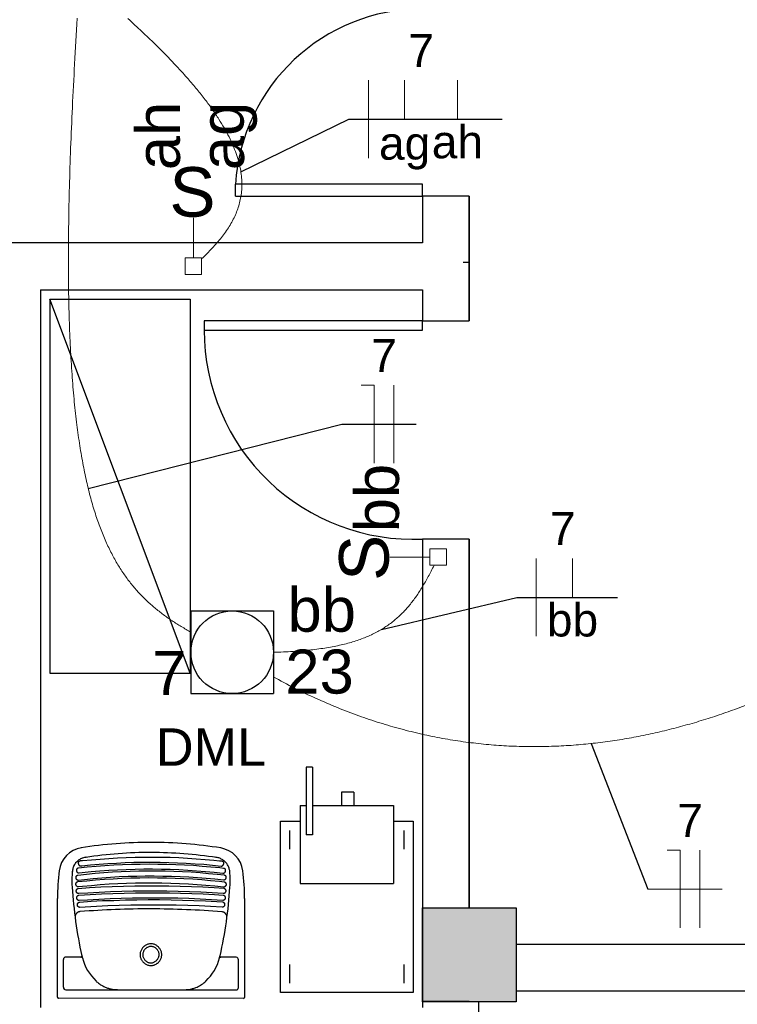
# Model space of a CAD drawing. Header units: millimetres. Extents: x 7 to 269, y 1 to 169.
# Tile 12 of 113: x 61.66 to 63.96, y 27.53 to 30.69. Entities that reach past the tile are written whole.
import ezdxf

# ---------------------------------------------------------------- set-up
doc = ezdxf.new("R2010")
doc.units = ezdxf.units.MM
doc.header["$MEASUREMENT"] = 0
for name, color, linetype, lineweight in [('Eletroduto - Marco Polo', 6, 'Continuous', 9), ('Fiação - Marco Polo', 3, 'Continuous', 9), ('Interruptor - Marco Polo', 150, 'Continuous', 9), ('Layout - Marco Polo', 252, 'Continuous', 25), ('Linha de Chamada - Marco Polo', 1, 'Continuous', 25), ('Luminárias - Marco Polo', 5, 'Continuous', 25), ('Textos - Marco Polo', 143, 'Continuous', 25)]:
    doc.layers.add(name, color=color, linetype=linetype, lineweight=lineweight)
doc.layers.add('Parede - Marco Polo', color=7, linetype='Continuous')
doc.styles.add('Arial', font='arial.ttf')

msp = doc.modelspace()

# ---------------------------------------------------------------- hatches: boundary and pattern name
at = {"layer": 'Parede - Marco Polo', "linetype": 'Continuous'}
msp.add_hatch(color=256, dxfattribs=at).paths.add_polyline_path([(63.2533, 27.8438), (62.9534, 27.8438), (62.9534, 27.5428), (63.1334, 27.5428), (63.1334, 27.5418), (63.2533, 27.5418), (63.2533, 27.8438)])

# ---------------------------------------------------------------- linework, layer by layer
at = {"layer": 'Eletroduto - Marco Polo', "linetype": 'Continuous'}
for points in [[(61.8462, 30.6974), (61.8375, 30.5506), (61.8304, 30.4117), (61.8249, 30.2805), (61.8209, 30.1566), (61.8185, 30.0399), (61.8177, 29.9301), (61.8183, 29.8269), (61.8205, 29.7302), (61.8241, 29.6396), (61.8292, 29.5549), (61.8357, 29.4759), (61.8437, 29.4023), (61.853, 29.334), (61.8638, 29.2705), (61.8759, 29.2118), (61.8894, 29.1575), (61.9042, 29.1074), (61.9203, 29.0613), (61.9378, 29.019), (61.9565, 28.98), (61.9765, 28.9444), (61.9977, 28.9117), (62.0202, 28.8817), (62.0439, 28.8543), (62.0687, 28.8291), (62.0948, 28.8059), (62.122, 28.7845), (62.1503, 28.7646), (62.1798, 28.746), (62.2104, 28.7284)], [(62.0085, 30.6963), (62.0537, 30.6546), (62.0955, 30.6145), (62.1339, 30.5759), (62.1692, 30.5389), (62.2013, 30.5032), (62.2303, 30.469), (62.2564, 30.4361), (62.2796, 30.4044), (62.3, 30.374), (62.3178, 30.3448), (62.3329, 30.3167), (62.3455, 30.2897), (62.3557, 30.2636), (62.3636, 30.2386), (62.3692, 30.2145), (62.3726, 30.1912), (62.374, 30.1687), (62.3735, 30.147), (62.371, 30.126), (62.3667, 30.1056), (62.3608, 30.0859), (62.3532, 30.0667), (62.3441, 30.048), (62.3335, 30.0297), (62.3216, 30.0118), (62.3085, 29.9943), (62.2941, 29.977), (62.2787, 29.96), (62.2624, 29.9431), (62.2451, 29.9264)], [(62.4754, 28.6635), (62.5074, 28.6646), (62.538, 28.6663), (62.567, 28.6684), (62.5947, 28.6711), (62.621, 28.6743), (62.646, 28.6781), (62.6698, 28.6823), (62.6924, 28.6872), (62.7139, 28.6925), (62.7342, 28.6985), (62.7536, 28.705), (62.7719, 28.712), (62.7893, 28.7197), (62.8058, 28.7279), (62.8215, 28.7367), (62.8363, 28.7461), (62.8505, 28.756), (62.8639, 28.7666), (62.8768, 28.7778), (62.889, 28.7896), (62.9007, 28.802), (62.912, 28.8151), (62.9227, 28.8287), (62.9332, 28.843), (62.9432, 28.858), (62.953, 28.8735), (62.9626, 28.8898), (62.972, 28.9067), (62.9813, 28.9242), (62.9905, 28.9424)], [(62.4739, 28.585), (62.5431, 28.5485), (62.612, 28.5155), (62.6806, 28.4861), (62.7488, 28.46), (62.8166, 28.4372), (62.8841, 28.4176), (62.9511, 28.401), (63.0176, 28.3875), (63.0838, 28.3768), (63.1494, 28.369), (63.2145, 28.3638), (63.2791, 28.3613), (63.3431, 28.3613), (63.4066, 28.3636), (63.4694, 28.3683), (63.5317, 28.3753), (63.5933, 28.3843), (63.6542, 28.3954), (63.7144, 28.4084), (63.774, 28.4233), (63.8328, 28.4399), (63.8908, 28.4581), (63.9481, 28.4779), (64.0046, 28.4992), (64.0602, 28.5218), (64.115, 28.5456), (64.1689, 28.5707), (64.222, 28.5968), (64.2741, 28.6238), (64.3253, 28.6518)]]:
    msp.add_spline(points, degree=3, dxfattribs=at)
at = {"layer": 'Fiação - Marco Polo'}
for p, q in [((62.7799, 30.2489), (62.7799, 30.4989)), ((62.8959, 30.3739), (62.8959, 30.4989)), ((63.0653, 30.3739), (63.0653, 30.4989)), ((62.757, 29.5201), (62.7986, 29.5201)), ((62.7986, 29.2701), (62.7986, 29.5201)), ((62.8611, 29.2701), (62.8611, 29.5201)), ((63.3184, 28.7148), (63.3184, 28.9648)), ((63.4344, 28.8398), (63.4344, 28.9648)), ((63.7383, 28.0291), (63.78, 28.0291)), ((63.78, 27.7791), (63.78, 28.0291)), ((63.8425, 27.7791), (63.8425, 28.0291)), ((63.6758, 27.9041), (63.9145, 27.9041))]:
    msp.add_line(p, q, dxfattribs=at)
at = {"layer": 'Interruptor - Marco Polo'}
for p, q in [((62.2186, 30.0573), (62.2186, 29.9288)), ((62.192, 29.9288), (62.245, 29.9288)), ((62.192, 29.8758), (62.192, 29.9288)), ((62.245, 29.9288), (62.245, 29.8758)), ((62.245, 29.8758), (62.192, 29.8758)), ((62.8484, 28.9692), (62.9768, 28.9692)), ((62.9768, 28.9427), (62.9768, 28.9957)), ((62.9768, 28.9957), (63.0299, 28.9957)), ((63.0299, 28.9957), (63.0299, 28.9427)), ((63.0299, 28.9427), (62.9768, 28.9427))]:
    msp.add_line(p, q, dxfattribs=at)
at = {"layer": 'Layout - Marco Polo'}
for p, q in [((62.9534, 30.1648), (62.3533, 30.1648)), ((62.3533, 30.1263), (62.3533, 30.1648)), ((62.9534, 30.1263), (62.9534, 30.1648)), ((62.3533, 30.1263), (62.9534, 30.1263)), ((61.7584, 29.7968), (61.7584, 28.5968)), ((62.2084, 28.5968), (61.7584, 29.7968)), ((61.7584, 29.7968), (62.2084, 29.7968)), ((62.2084, 29.7968), (62.2084, 28.5968)), ((61.7584, 28.5968), (62.2084, 28.5968)), ((62.5799, 28.2953), (62.5799, 28.0778)), ((62.6003, 28.2953), (62.5799, 28.2953)), ((62.6003, 28.2953), (62.6003, 28.0778)), ((62.6934, 28.2148), (62.6934, 28.1718)), ((62.7334, 28.2148), (62.6934, 28.2148)), ((62.7334, 28.2148), (62.7334, 28.1718)), ((62.5609, 28.1718), (62.5609, 27.9218)), ((62.5609, 28.1718), (62.5799, 28.1718)), ((62.6003, 28.1718), (62.8608, 28.1718)), ((62.8608, 28.1718), (62.8608, 27.9218)), ((62.4984, 27.5718), (62.4984, 28.1218)), ((62.4984, 28.1218), (62.5609, 28.1218)), ((62.8608, 28.1218), (62.9233, 28.1218)), ((62.9233, 28.1218), (62.9233, 27.5718)), ((62.5284, 28.0318), (62.5284, 28.0918)), ((62.8933, 28.0918), (62.8933, 28.0318)), ((62.6003, 28.0778), (62.5799, 28.0778)), ((61.8728, 28.0058), (61.8743, 28.0063)), ((61.8439, 27.9143), (61.8434, 27.9148)), ((61.8803, 27.8913), (61.8508, 27.8893)), ((61.9163, 27.8928), (61.8803, 27.8913)), ((61.9524, 27.8948), (61.9163, 27.8928)), ((61.9888, 27.8958), (61.9524, 27.8948)), ((62.0249, 27.8968), (61.9888, 27.8958)), ((62.0613, 27.8973), (62.0249, 27.8968)), ((62.0973, 27.8973), (62.0613, 27.8973)), ((62.1334, 27.8968), (62.0973, 27.8973)), ((62.1698, 27.8963), (62.1334, 27.8968)), ((62.2058, 27.8953), (62.1698, 27.8963)), ((62.2424, 27.8938), (62.2058, 27.8953)), ((62.2784, 27.8918), (62.2424, 27.8938)), ((62.3143, 27.8898), (62.2784, 27.8918)), ((62.3218, 27.9143), (62.3214, 27.9138)), ((62.5609, 27.9218), (62.8608, 27.9218)), ((61.7824, 27.5568), (61.7829, 27.8738)), ((62.3824, 27.8733), (62.3824, 27.5563)), ((61.8013, 27.6778), (61.8013, 27.5888)), ((61.8578, 27.6858), (61.8093, 27.6858)), ((62.3554, 27.6853), (62.3068, 27.6853)), ((62.3628, 27.5883), (62.3633, 27.6773)), ((62.5284, 27.6018), (62.5284, 27.6618)), ((62.8933, 27.6618), (62.8933, 27.6018)), ((61.8093, 27.5808), (61.9524, 27.5808)), ((61.9749, 27.5813), (62.1893, 27.5808)), ((61.9749, 27.5808), (62.1893, 27.5803)), ((62.2118, 27.5803), (62.3554, 27.5803)), ((62.3794, 27.5533), (61.7854, 27.5538)), ((62.9233, 27.5718), (62.4984, 27.5718))]:
    msp.add_line(p, q, dxfattribs=at)
msp.add_lwpolyline([(62.9534, 29.7268), (62.2533, 29.7268), (62.2533, 29.6968), (62.9534, 29.6968), (62.9534, 29.7268)], close=True, dxfattribs=at)
for points in [[(61.8623, 28.0033), (61.8598, 28.0023), (61.8568, 28.0008), (61.8538, 27.9988), (61.8508, 27.9973), (61.8484, 27.9948), (61.8458, 27.9928), (61.8434, 27.9903), (61.8409, 27.9878), (61.8394, 27.9853), (61.8374, 27.9823), (61.8353, 27.9793), (61.8344, 27.9763), (61.8329, 27.9733), (61.8319, 27.9708), (61.8314, 27.9673), (61.8308, 27.9643), (61.8304, 27.9608)], [(61.8508, 27.9848), (61.8503, 27.9853), (61.8503, 27.9858), (61.8503, 27.9868), (61.8499, 27.9873), (61.8499, 27.9883), (61.8499, 27.9888), (61.8499, 27.9893), (61.8499, 27.9898), (61.8503, 27.9903), (61.8503, 27.9908), (61.8503, 27.9913), (61.8508, 27.9918), (61.8508, 27.9918), (61.8513, 27.9923), (61.8513, 27.9928), (61.8518, 27.9928), (61.8524, 27.9933), (61.8524, 27.9933), (61.8528, 27.9938), (61.8533, 27.9938), (61.8538, 27.9943), (61.8538, 27.9943), (61.8543, 27.9943), (61.8548, 27.9948), (61.8554, 27.9948)], [(61.8554, 27.9948), (61.8558, 27.9948), (61.8568, 27.9953), (61.8578, 27.9953), (61.8588, 27.9953), (61.8603, 27.9953), (61.8608, 27.9953), (61.8623, 27.9953), (61.8633, 27.9953)], [(62.3073, 27.9768), (62.2794, 27.9798), (62.2518, 27.9823), (62.2238, 27.9843), (62.1959, 27.9863), (62.1679, 27.9873), (62.1399, 27.9883), (62.1118, 27.9893), (62.0838, 27.9893), (62.0558, 27.9893), (62.0279, 27.9888), (61.9999, 27.9878), (61.9719, 27.9863), (61.9444, 27.9848), (61.9163, 27.9828), (61.8884, 27.9803), (61.8608, 27.9773), (61.8584, 27.9773)], [(61.8728, 28.0058), (61.8693, 28.0053), (61.8663, 28.0043), (61.8628, 28.0033), (61.8623, 28.0033)], [(61.8633, 27.9953), (61.8914, 27.9978), (61.9193, 28.0003), (61.9474, 28.0023), (61.9753, 28.0038), (62.0033, 28.0053), (62.0314, 28.0058), (62.0593, 28.0063), (62.0879, 28.0068), (62.1158, 28.0063), (62.1439, 28.0058), (62.1718, 28.0048), (62.1998, 28.0033), (62.2278, 28.0013), (62.2563, 27.9993), (62.2839, 27.9968), (62.3023, 27.9948)], [(62.2929, 28.0053), (62.2908, 28.0058), (62.2913, 28.0058)], [(62.3023, 27.9948), (62.3033, 27.9948), (62.3043, 27.9948), (62.3053, 27.9948), (62.3063, 27.9948), (62.3073, 27.9948), (62.3083, 27.9948), (62.3093, 27.9943), (62.3103, 27.9943)], [(62.3349, 27.9603), (62.3349, 27.9633), (62.3344, 27.9658), (62.3338, 27.9683), (62.3329, 27.9713), (62.3319, 27.9738), (62.3308, 27.9763), (62.3299, 27.9788), (62.3284, 27.9813), (62.3269, 27.9838), (62.3254, 27.9863), (62.3233, 27.9883), (62.3214, 27.9903), (62.3194, 27.9923), (62.3173, 27.9943), (62.3154, 27.9958), (62.3128, 27.9978), (62.3103, 27.9993), (62.3079, 28.0003), (62.3053, 28.0018), (62.3033, 28.0028)], [(62.3103, 27.9943), (62.3109, 27.9943), (62.3109, 27.9938), (62.3113, 27.9938), (62.3118, 27.9938), (62.3124, 27.9933), (62.3124, 27.9933), (62.3128, 27.9928), (62.3133, 27.9928), (62.3133, 27.9923), (62.3139, 27.9923), (62.3139, 27.9918), (62.3143, 27.9918), (62.3143, 27.9913), (62.3148, 27.9908), (62.3148, 27.9903), (62.3154, 27.9898), (62.3154, 27.9893), (62.3154, 27.9888), (62.3154, 27.9883), (62.3154, 27.9878), (62.3154, 27.9868), (62.3154, 27.9863), (62.3154, 27.9858), (62.3148, 27.9853), (62.3148, 27.9848), (62.3148, 27.9843)], [(61.8518, 27.9548), (61.8513, 27.9548), (61.8513, 27.9548), (61.8508, 27.9548), (61.8503, 27.9548), (61.8503, 27.9548), (61.8499, 27.9553), (61.8494, 27.9553), (61.8488, 27.9553), (61.8484, 27.9558), (61.8479, 27.9558), (61.8479, 27.9563), (61.8473, 27.9563), (61.8469, 27.9568), (61.8464, 27.9573), (61.8458, 27.9583), (61.8458, 27.9588), (61.8454, 27.9593), (61.8449, 27.9603), (61.8449, 27.9613), (61.8443, 27.9623), (61.8443, 27.9633), (61.8443, 27.9643), (61.8443, 27.9653), (61.8443, 27.9658), (61.8449, 27.9668), (61.8449, 27.9678), (61.8454, 27.9683), (61.8454, 27.9688), (61.8458, 27.9693), (61.8458, 27.9698), (61.8464, 27.9703), (61.8464, 27.9703), (61.8469, 27.9708), (61.8473, 27.9713), (61.8479, 27.9713), (61.8484, 27.9713), (61.8484, 27.9718), (61.8488, 27.9718), (61.8494, 27.9718), (61.8499, 27.9718), (61.8499, 27.9723)], [(61.8479, 27.9488), (61.8758, 27.9518), (61.9034, 27.9548), (61.9313, 27.9568), (61.9594, 27.9588), (61.9873, 27.9603), (62.0153, 27.9613), (62.0433, 27.9623), (62.0714, 27.9628), (62.0999, 27.9623), (62.1279, 27.9623), (62.1559, 27.9613), (62.1838, 27.9603), (62.2118, 27.9588), (62.2398, 27.9568), (62.2674, 27.9543), (62.2953, 27.9518), (62.3173, 27.9493)], [(61.8499, 27.9723), (61.8783, 27.9748), (61.9064, 27.9773), (61.9348, 27.9798), (61.9629, 27.9813), (61.9913, 27.9828), (62.0198, 27.9838), (62.0483, 27.9843), (62.0763, 27.9848), (62.1048, 27.9843), (62.1334, 27.9838), (62.1619, 27.9828), (62.1898, 27.9818), (62.2184, 27.9803), (62.2463, 27.9778), (62.2749, 27.9758), (62.3033, 27.9728), (62.3154, 27.9713)], [(61.8584, 27.9773), (61.8578, 27.9773), (61.8573, 27.9773), (61.8568, 27.9773), (61.8568, 27.9773), (61.8563, 27.9773), (61.8558, 27.9773), (61.8554, 27.9778), (61.8548, 27.9778), (61.8543, 27.9783), (61.8543, 27.9783), (61.8538, 27.9788), (61.8533, 27.9788), (61.8533, 27.9793), (61.8528, 27.9798), (61.8524, 27.9803), (61.8518, 27.9813), (61.8513, 27.9818), (61.8513, 27.9828), (61.8508, 27.9838), (61.8508, 27.9848)], [(62.3133, 27.9543), (62.2854, 27.9573), (62.2569, 27.9598), (62.2288, 27.9618), (62.2009, 27.9638), (62.1723, 27.9653), (62.1444, 27.9663), (62.1163, 27.9668), (62.0879, 27.9673), (62.0593, 27.9673), (62.0314, 27.9668), (62.0029, 27.9658), (61.9749, 27.9648), (61.9468, 27.9633), (61.9183, 27.9613), (61.8903, 27.9588), (61.8623, 27.9558), (61.8518, 27.9548)], [(62.3148, 27.9843), (62.3143, 27.9833), (62.3143, 27.9823), (62.3139, 27.9813), (62.3133, 27.9803), (62.3133, 27.9798), (62.3128, 27.9793), (62.3124, 27.9788), (62.3118, 27.9783), (62.3113, 27.9783), (62.3113, 27.9778), (62.3109, 27.9773), (62.3103, 27.9773), (62.3098, 27.9773), (62.3093, 27.9768), (62.3088, 27.9768), (62.3088, 27.9768), (62.3083, 27.9768), (62.3079, 27.9768), (62.3073, 27.9768), (62.3073, 27.9768)], [(62.3154, 27.9713), (62.3158, 27.9713), (62.3163, 27.9713), (62.3163, 27.9713), (62.3169, 27.9713), (62.3173, 27.9708), (62.3178, 27.9708), (62.3184, 27.9703), (62.3184, 27.9703), (62.3188, 27.9698), (62.3194, 27.9698), (62.3194, 27.9693), (62.3199, 27.9688), (62.3199, 27.9683), (62.3203, 27.9678), (62.3203, 27.9673), (62.3209, 27.9663), (62.3209, 27.9658), (62.3209, 27.9648), (62.3209, 27.9638), (62.3209, 27.9628), (62.3209, 27.9618), (62.3203, 27.9608), (62.3203, 27.9598), (62.3199, 27.9593), (62.3199, 27.9583), (62.3194, 27.9573), (62.3188, 27.9568), (62.3188, 27.9563), (62.3184, 27.9563), (62.3178, 27.9558), (62.3173, 27.9553), (62.3169, 27.9553), (62.3163, 27.9548), (62.3158, 27.9548), (62.3158, 27.9543), (62.3154, 27.9543), (62.3148, 27.9543), (62.3143, 27.9543), (62.3139, 27.9543), (62.3139, 27.9543), (62.3133, 27.9543)], [(61.8434, 27.9148), (61.8434, 27.9153), (61.8428, 27.9158), (61.8424, 27.9163), (61.8424, 27.9168), (61.8424, 27.9173), (61.8419, 27.9178), (61.8419, 27.9183), (61.8419, 27.9188), (61.8419, 27.9198), (61.8419, 27.9203), (61.8419, 27.9208), (61.8419, 27.9213), (61.8419, 27.9218), (61.8424, 27.9223), (61.8424, 27.9228), (61.8428, 27.9233), (61.8428, 27.9238)], [(61.8499, 27.9318), (61.8499, 27.9318), (61.8494, 27.9318), (61.8488, 27.9318), (61.8484, 27.9318), (61.8479, 27.9318), (61.8479, 27.9323), (61.8473, 27.9323), (61.8469, 27.9323), (61.8464, 27.9328), (61.8458, 27.9328), (61.8454, 27.9333), (61.8454, 27.9333), (61.8449, 27.9338), (61.8443, 27.9343), (61.8439, 27.9348), (61.8439, 27.9358), (61.8434, 27.9363), (61.8428, 27.9373), (61.8428, 27.9383), (61.8424, 27.9393), (61.8424, 27.9403), (61.8424, 27.9413), (61.8424, 27.9423), (61.8424, 27.9428), (61.8424, 27.9438), (61.8428, 27.9448), (61.8428, 27.9453), (61.8434, 27.9458), (61.8434, 27.9463), (61.8439, 27.9468), (61.8443, 27.9468), (61.8443, 27.9473), (61.8449, 27.9478), (61.8454, 27.9478), (61.8454, 27.9483), (61.8458, 27.9483), (61.8464, 27.9488), (61.8469, 27.9488), (61.8473, 27.9488), (61.8473, 27.9488), (61.8479, 27.9488)], [(61.8428, 27.9238), (61.8434, 27.9243), (61.8434, 27.9248), (61.8439, 27.9253), (61.8439, 27.9258), (61.8443, 27.9258), (61.8443, 27.9263), (61.8449, 27.9268), (61.8454, 27.9268), (61.8454, 27.9273), (61.8458, 27.9273), (61.8464, 27.9273), (61.8469, 27.9278), (61.8473, 27.9278), (61.8473, 27.9278), (61.8479, 27.9278)], [(61.8479, 27.9278), (61.8764, 27.9308), (61.9044, 27.9333), (61.9329, 27.9353), (61.9609, 27.9373), (61.9894, 27.9388), (62.0179, 27.9398), (62.0463, 27.9403), (62.0748, 27.9408), (62.1033, 27.9403), (62.1319, 27.9398), (62.1604, 27.9393), (62.1883, 27.9378), (62.2169, 27.9363), (62.2454, 27.9343), (62.2734, 27.9318), (62.3019, 27.9288), (62.3173, 27.9273)], [(62.3154, 27.9323), (62.2878, 27.9353), (62.2599, 27.9378), (62.2318, 27.9398), (62.2043, 27.9418), (62.1763, 27.9433), (62.1484, 27.9443), (62.1204, 27.9448), (62.0924, 27.9453), (62.0643, 27.9453), (62.0369, 27.9448), (62.0089, 27.9438), (61.9808, 27.9428), (61.9528, 27.9413), (61.9253, 27.9393), (61.8974, 27.9368), (61.8698, 27.9338), (61.8499, 27.9318)], [(62.3154, 27.9103), (62.2874, 27.9133), (62.2589, 27.9158), (62.2308, 27.9178), (62.2024, 27.9198), (62.1743, 27.9213), (62.1459, 27.9223), (62.1178, 27.9228), (62.0894, 27.9233), (62.0609, 27.9233), (62.0329, 27.9228), (62.0044, 27.9218), (61.9758, 27.9208), (61.9479, 27.9193), (61.9198, 27.9173), (61.8914, 27.9148), (61.8633, 27.9123), (61.8499, 27.9108)], [(62.3173, 27.9493), (62.3178, 27.9493), (62.3184, 27.9493), (62.3188, 27.9493), (62.3188, 27.9488), (62.3194, 27.9488), (62.3199, 27.9488), (62.3199, 27.9483), (62.3203, 27.9483), (62.3209, 27.9478), (62.3209, 27.9473), (62.3214, 27.9473), (62.3218, 27.9468), (62.3218, 27.9463), (62.3224, 27.9458), (62.3224, 27.9448), (62.3229, 27.9443), (62.3229, 27.9438), (62.3229, 27.9428), (62.3229, 27.9418), (62.3229, 27.9408), (62.3229, 27.9393), (62.3229, 27.9388), (62.3224, 27.9378), (62.3218, 27.9368), (62.3218, 27.9363), (62.3214, 27.9353), (62.3209, 27.9348), (62.3203, 27.9343), (62.3203, 27.9343), (62.3199, 27.9338), (62.3194, 27.9333), (62.3188, 27.9333), (62.3184, 27.9328), (62.3184, 27.9328), (62.3178, 27.9323), (62.3173, 27.9323), (62.3169, 27.9323), (62.3163, 27.9323), (62.3158, 27.9323), (62.3154, 27.9323), (62.3154, 27.9323)], [(62.3173, 27.9273), (62.3178, 27.9273), (62.3184, 27.9273), (62.3188, 27.9273), (62.3188, 27.9268), (62.3194, 27.9268), (62.3199, 27.9268), (62.3199, 27.9263), (62.3203, 27.9258), (62.3209, 27.9258), (62.3209, 27.9253), (62.3214, 27.9248), (62.3218, 27.9248), (62.3218, 27.9243), (62.3224, 27.9238), (62.3224, 27.9233)], [(62.3224, 27.9233), (62.3229, 27.9228), (62.3229, 27.9223), (62.3229, 27.9218), (62.3233, 27.9213), (62.3233, 27.9208), (62.3233, 27.9203), (62.3233, 27.9198), (62.3233, 27.9188), (62.3233, 27.9183), (62.3233, 27.9173), (62.3233, 27.9168), (62.3229, 27.9163), (62.3229, 27.9153), (62.3224, 27.9148), (62.3218, 27.9148), (62.3218, 27.9143)], [(61.8458, 27.8913), (61.8454, 27.8918), (61.8454, 27.8918), (61.8449, 27.8923), (61.8443, 27.8928), (61.8443, 27.8933), (61.8439, 27.8933), (61.8439, 27.8938), (61.8434, 27.8943), (61.8434, 27.8953), (61.8428, 27.8958), (61.8428, 27.8963), (61.8428, 27.8968), (61.8428, 27.8978), (61.8428, 27.8983), (61.8428, 27.8988), (61.8428, 27.8998), (61.8434, 27.9003), (61.8434, 27.9008), (61.8434, 27.9013), (61.8439, 27.9018), (61.8439, 27.9023), (61.8443, 27.9028), (61.8449, 27.9033)], [(61.8499, 27.9108), (61.8494, 27.9108), (61.8494, 27.9108), (61.8488, 27.9108), (61.8484, 27.9108), (61.8479, 27.9108), (61.8473, 27.9108), (61.8473, 27.9113), (61.8469, 27.9113), (61.8464, 27.9113), (61.8458, 27.9118), (61.8454, 27.9123), (61.8454, 27.9123), (61.8449, 27.9128), (61.8443, 27.9133), (61.8439, 27.9138), (61.8439, 27.9143)], [(61.8449, 27.9033), (61.8449, 27.9033), (61.8454, 27.9038), (61.8454, 27.9043), (61.8458, 27.9048), (61.8464, 27.9048), (61.8464, 27.9053), (61.8469, 27.9053), (61.8473, 27.9058), (61.8479, 27.9058), (61.8484, 27.9063), (61.8484, 27.9063), (61.8488, 27.9063), (61.8494, 27.9063), (61.8494, 27.9063)], [(61.8508, 27.8893), (61.8503, 27.8893), (61.8503, 27.8893), (61.8499, 27.8893), (61.8499, 27.8893), (61.8494, 27.8893), (61.8488, 27.8893), (61.8484, 27.8893), (61.8484, 27.8898), (61.8479, 27.8898), (61.8473, 27.8903), (61.8469, 27.8903), (61.8464, 27.8908), (61.8464, 27.8908), (61.8458, 27.8913)], [(61.8494, 27.9063), (61.8858, 27.9088), (61.9218, 27.9108), (61.9584, 27.9123), (61.9948, 27.9133), (62.0309, 27.9143), (62.0673, 27.9143), (62.1033, 27.9143), (62.1399, 27.9143), (62.1763, 27.9133), (62.2124, 27.9123), (62.2488, 27.9108), (62.2848, 27.9088), (62.3158, 27.9068)], [(61.8513, 27.8843), (61.8873, 27.8868), (61.9233, 27.8888), (61.9599, 27.8903), (61.9963, 27.8913), (62.0324, 27.8923), (62.0688, 27.8923), (62.1048, 27.8923), (62.1414, 27.8923), (62.1773, 27.8913), (62.2139, 27.8903), (62.2499, 27.8888), (62.2859, 27.8868), (62.3139, 27.8848)], [(62.3194, 27.8918), (62.3194, 27.8913), (62.3188, 27.8913), (62.3184, 27.8908), (62.3178, 27.8908), (62.3178, 27.8903), (62.3173, 27.8903), (62.3169, 27.8898), (62.3163, 27.8898), (62.3158, 27.8898), (62.3154, 27.8898), (62.3148, 27.8898), (62.3148, 27.8898), (62.3143, 27.8898)], [(62.3214, 27.9138), (62.3214, 27.9133), (62.3209, 27.9128), (62.3203, 27.9123), (62.3203, 27.9118), (62.3199, 27.9118), (62.3194, 27.9113), (62.3188, 27.9108), (62.3184, 27.9108), (62.3184, 27.9103), (62.3178, 27.9103), (62.3173, 27.9103), (62.3169, 27.9103), (62.3163, 27.9103), (62.3158, 27.9103), (62.3154, 27.9103), (62.3154, 27.9103)], [(62.3158, 27.9068), (62.3158, 27.9068), (62.3163, 27.9068), (62.3169, 27.9068), (62.3173, 27.9068), (62.3173, 27.9063), (62.3178, 27.9063), (62.3184, 27.9058), (62.3188, 27.9058), (62.3194, 27.9053), (62.3194, 27.9053), (62.3199, 27.9048), (62.3199, 27.9043), (62.3203, 27.9038), (62.3203, 27.9033)], [(62.3203, 27.9033), (62.3209, 27.9033), (62.3214, 27.9028), (62.3214, 27.9023), (62.3218, 27.9018), (62.3218, 27.9013), (62.3224, 27.9008), (62.3224, 27.8998), (62.3224, 27.8993), (62.3224, 27.8983), (62.3224, 27.8978), (62.3224, 27.8968), (62.3224, 27.8963), (62.3218, 27.8958), (62.3218, 27.8953), (62.3218, 27.8943), (62.3214, 27.8938), (62.3209, 27.8933), (62.3209, 27.8933), (62.3203, 27.8928), (62.3203, 27.8928), (62.3199, 27.8923), (62.3199, 27.8918), (62.3194, 27.8918)], [(61.8488, 27.8688), (61.8484, 27.8688), (61.8479, 27.8693), (61.8473, 27.8693), (61.8469, 27.8698), (61.8469, 27.8698), (61.8464, 27.8703), (61.8458, 27.8708), (61.8458, 27.8708), (61.8454, 27.8713), (61.8454, 27.8718), (61.8449, 27.8723), (61.8449, 27.8728), (61.8449, 27.8733), (61.8443, 27.8738), (61.8443, 27.8748), (61.8443, 27.8753), (61.8443, 27.8763), (61.8443, 27.8768), (61.8443, 27.8778), (61.8449, 27.8783), (61.8449, 27.8788), (61.8454, 27.8798), (61.8454, 27.8803), (61.8458, 27.8808), (61.8458, 27.8813), (61.8464, 27.8813), (61.8469, 27.8818), (61.8469, 27.8823)], [(61.8513, 27.8463), (61.8508, 27.8463), (61.8508, 27.8463), (61.8503, 27.8468), (61.8499, 27.8468), (61.8494, 27.8473), (61.8494, 27.8473), (61.8488, 27.8478), (61.8484, 27.8478), (61.8484, 27.8483), (61.8479, 27.8488), (61.8473, 27.8493), (61.8473, 27.8498), (61.8473, 27.8503), (61.8469, 27.8508), (61.8469, 27.8518), (61.8469, 27.8523), (61.8464, 27.8533), (61.8464, 27.8538), (61.8464, 27.8543), (61.8469, 27.8553), (61.8469, 27.8558), (61.8469, 27.8568), (61.8473, 27.8573), (61.8473, 27.8578), (61.8473, 27.8578), (61.8479, 27.8583), (61.8484, 27.8588), (61.8484, 27.8593), (61.8488, 27.8598), (61.8494, 27.8598), (61.8494, 27.8603), (61.8499, 27.8603)], [(61.8469, 27.8823), (61.8473, 27.8823), (61.8473, 27.8828), (61.8479, 27.8833), (61.8484, 27.8833), (61.8488, 27.8838), (61.8494, 27.8838), (61.8494, 27.8843), (61.8499, 27.8843), (61.8503, 27.8843), (61.8508, 27.8843), (61.8508, 27.8843), (61.8513, 27.8843)], [(61.8524, 27.8673), (61.8524, 27.8673), (61.8518, 27.8673), (61.8518, 27.8673), (61.8513, 27.8673), (61.8508, 27.8673), (61.8508, 27.8673), (61.8503, 27.8678), (61.8499, 27.8678), (61.8494, 27.8678), (61.8488, 27.8683), (61.8488, 27.8688)], [(61.8499, 27.8603), (61.8499, 27.8608), (61.8503, 27.8613), (61.8508, 27.8613), (61.8508, 27.8618), (61.8513, 27.8618), (61.8518, 27.8623), (61.8524, 27.8623), (61.8524, 27.8623), (61.8528, 27.8623), (61.8533, 27.8623), (61.8538, 27.8623)], [(62.3128, 27.8678), (62.2769, 27.8698), (62.2403, 27.8718), (62.2043, 27.8733), (62.1683, 27.8743), (62.1319, 27.8748), (62.0958, 27.8753), (62.0598, 27.8753), (62.0234, 27.8748), (61.9873, 27.8738), (61.9513, 27.8728), (61.9153, 27.8708), (61.8794, 27.8688), (61.8524, 27.8673)], [(61.8538, 27.8623), (61.8903, 27.8648), (61.9269, 27.8668), (61.9633, 27.8678), (62.0003, 27.8693), (62.0369, 27.8698), (62.0739, 27.8703), (62.1103, 27.8703), (62.1469, 27.8698), (62.1838, 27.8688), (62.2204, 27.8678), (62.2569, 27.8663), (62.2938, 27.8643), (62.3118, 27.8628)], [(62.3118, 27.8628), (62.3118, 27.8628), (62.3124, 27.8628), (62.3124, 27.8628), (62.3128, 27.8628), (62.3133, 27.8628), (62.3133, 27.8628), (62.3139, 27.8623), (62.3143, 27.8623), (62.3143, 27.8618), (62.3148, 27.8618), (62.3154, 27.8613), (62.3154, 27.8608)], [(62.3169, 27.8688), (62.3163, 27.8688), (62.3158, 27.8683), (62.3154, 27.8683), (62.3154, 27.8683), (62.3148, 27.8678), (62.3143, 27.8678), (62.3143, 27.8678), (62.3139, 27.8678), (62.3133, 27.8678), (62.3128, 27.8678), (62.3128, 27.8678)], [(62.3139, 27.8848), (62.3143, 27.8848), (62.3143, 27.8848), (62.3148, 27.8848), (62.3154, 27.8848), (62.3154, 27.8848), (62.3158, 27.8843), (62.3163, 27.8843), (62.3163, 27.8843), (62.3169, 27.8838), (62.3173, 27.8833), (62.3178, 27.8833), (62.3178, 27.8828), (62.3178, 27.8828), (62.3184, 27.8823)], [(62.3154, 27.8608), (62.3158, 27.8608), (62.3163, 27.8603), (62.3169, 27.8598), (62.3169, 27.8593), (62.3173, 27.8593), (62.3173, 27.8588), (62.3178, 27.8583), (62.3178, 27.8578), (62.3184, 27.8573), (62.3184, 27.8563), (62.3184, 27.8558), (62.3188, 27.8553), (62.3188, 27.8543), (62.3188, 27.8538), (62.3188, 27.8528), (62.3184, 27.8523), (62.3184, 27.8518), (62.3184, 27.8513), (62.3178, 27.8508), (62.3178, 27.8503), (62.3173, 27.8498), (62.3173, 27.8493), (62.3169, 27.8488), (62.3163, 27.8483), (62.3158, 27.8478), (62.3154, 27.8473), (62.3148, 27.8473), (62.3143, 27.8468), (62.3143, 27.8468), (62.3139, 27.8468)], [(62.3184, 27.8823), (62.3188, 27.8823), (62.3188, 27.8818), (62.3194, 27.8813), (62.3194, 27.8808), (62.3199, 27.8803), (62.3199, 27.8803), (62.3203, 27.8793), (62.3203, 27.8788), (62.3209, 27.8778), (62.3209, 27.8773), (62.3209, 27.8763), (62.3209, 27.8758), (62.3209, 27.8753), (62.3209, 27.8743), (62.3203, 27.8738), (62.3203, 27.8733), (62.3203, 27.8728), (62.3199, 27.8723), (62.3194, 27.8718), (62.3194, 27.8713), (62.3194, 27.8708), (62.3188, 27.8703), (62.3184, 27.8703), (62.3178, 27.8698), (62.3173, 27.8693), (62.3173, 27.8693), (62.3169, 27.8688)], [(61.8473, 27.8293), (61.8469, 27.8288), (61.8458, 27.8283), (61.8454, 27.8278), (61.8449, 27.8268)], [(61.8554, 27.8318), (61.8543, 27.8318), (61.8538, 27.8318), (61.8528, 27.8313), (61.8524, 27.8313), (61.8513, 27.8313), (61.8503, 27.8308), (61.8499, 27.8303), (61.8488, 27.8298), (61.8473, 27.8293)], [(61.8548, 27.8453), (61.8543, 27.8453), (61.8538, 27.8453), (61.8538, 27.8453), (61.8533, 27.8453), (61.8528, 27.8453), (61.8528, 27.8458), (61.8524, 27.8458), (61.8518, 27.8458), (61.8513, 27.8463)], [(62.3103, 27.8458), (62.2739, 27.8478), (62.2373, 27.8498), (62.2009, 27.8513), (62.1638, 27.8523), (62.1273, 27.8528), (62.0909, 27.8528), (62.0543, 27.8528), (62.0179, 27.8523), (61.9808, 27.8513), (61.9444, 27.8498), (61.9079, 27.8483), (61.8713, 27.8463), (61.8548, 27.8453)], [(62.3178, 27.8288), (62.3169, 27.8288), (62.3163, 27.8293), (62.3158, 27.8298), (62.3148, 27.8303), (62.3139, 27.8303), (62.3124, 27.8308), (62.3118, 27.8313), (62.3109, 27.8313), (62.3098, 27.8313)], [(62.3139, 27.8468), (62.3133, 27.8463), (62.3128, 27.8463), (62.3124, 27.8463), (62.3118, 27.8458), (62.3113, 27.8458), (62.3113, 27.8458), (62.3109, 27.8458), (62.3103, 27.8458)], [(62.3203, 27.8263), (62.3199, 27.8268), (62.3194, 27.8278), (62.3184, 27.8283), (62.3178, 27.8288)], [(61.8449, 27.8268), (61.8439, 27.8263), (61.8434, 27.8258), (61.8428, 27.8253), (61.8424, 27.8243), (61.8419, 27.8233), (61.8413, 27.8223), (61.8409, 27.8213), (61.8404, 27.8203), (61.8398, 27.8188), (61.8398, 27.8178), (61.8394, 27.8163), (61.8394, 27.8153), (61.8394, 27.8138), (61.8394, 27.8138), (61.8394, 27.8118), (61.8394, 27.8103), (61.8394, 27.8103)], [(62.3254, 27.8098), (62.3254, 27.8098), (62.3259, 27.8113), (62.3259, 27.8133), (62.3259, 27.8133), (62.3259, 27.8148), (62.3254, 27.8168), (62.3254, 27.8183), (62.3248, 27.8198), (62.3244, 27.8208), (62.3239, 27.8218), (62.3233, 27.8228), (62.3229, 27.8238), (62.3224, 27.8243), (62.3218, 27.8253), (62.3209, 27.8258), (62.3203, 27.8263)], [(62.0823, 27.7278), (62.0799, 27.7278), (62.0774, 27.7278), (62.0748, 27.7273), (62.0724, 27.7268), (62.0703, 27.7258), (62.0684, 27.7248), (62.0658, 27.7238), (62.0643, 27.7228), (62.0624, 27.7213), (62.0603, 27.7203), (62.0588, 27.7183), (62.0568, 27.7168), (62.0553, 27.7153), (62.0538, 27.7133), (62.0528, 27.7113), (62.0519, 27.7093), (62.0508, 27.7073), (62.0498, 27.7048), (62.0489, 27.7028), (62.0483, 27.7003), (62.0483, 27.6983), (62.0478, 27.6958), (62.0478, 27.6938), (62.0478, 27.6913), (62.0483, 27.6888), (62.0483, 27.6868), (62.0489, 27.6843), (62.0498, 27.6823), (62.0503, 27.6803), (62.0513, 27.6778), (62.0528, 27.6758), (62.0538, 27.6738), (62.0553, 27.6723), (62.0568, 27.6703), (62.0583, 27.6688), (62.0603, 27.6673), (62.0618, 27.6658), (62.0639, 27.6643), (62.0658, 27.6633), (62.0678, 27.6623), (62.0703, 27.6613), (62.0724, 27.6603), (62.0744, 27.6598), (62.0774, 27.6593), (62.0799, 27.6593), (62.0823, 27.6593)], [(62.0823, 27.7198), (62.0808, 27.7198), (62.0799, 27.7193), (62.0774, 27.7193), (62.0754, 27.7188), (62.0733, 27.7178), (62.0714, 27.7168), (62.0694, 27.7163), (62.0673, 27.7148), (62.0658, 27.7133), (62.0643, 27.7118), (62.0628, 27.7103), (62.0613, 27.7088), (62.0598, 27.7068), (62.0588, 27.7048), (62.0583, 27.7028), (62.0573, 27.7008), (62.0568, 27.6988), (62.0563, 27.6968), (62.0563, 27.6943), (62.0563, 27.6923), (62.0568, 27.6898), (62.0568, 27.6878), (62.0573, 27.6858), (62.0583, 27.6838), (62.0593, 27.6818), (62.0603, 27.6798), (62.0613, 27.6778), (62.0628, 27.6763), (62.0643, 27.6748), (62.0658, 27.6733), (62.0678, 27.6718), (62.0699, 27.6708), (62.0718, 27.6698), (62.0739, 27.6688), (62.0759, 27.6683), (62.0778, 27.6678), (62.0799, 27.6678), (62.0823, 27.6673)], [(62.0823, 27.6593), (62.0849, 27.6593), (62.0874, 27.6593), (62.0898, 27.6598), (62.0924, 27.6603), (62.0943, 27.6613), (62.0964, 27.6623), (62.0988, 27.6633), (62.1003, 27.6643), (62.1024, 27.6658), (62.1043, 27.6668), (62.1063, 27.6688), (62.1078, 27.6703), (62.1093, 27.6718), (62.1108, 27.6738), (62.1118, 27.6758), (62.1128, 27.6778), (62.1138, 27.6798), (62.1148, 27.6823), (62.1158, 27.6843), (62.1163, 27.6868), (62.1163, 27.6888), (62.1168, 27.6913), (62.1168, 27.6933), (62.1168, 27.6958), (62.1163, 27.6983), (62.1163, 27.7003), (62.1158, 27.7028), (62.1148, 27.7048), (62.1144, 27.7068), (62.1133, 27.7093), (62.1118, 27.7113), (62.1108, 27.7133), (62.1093, 27.7148), (62.1078, 27.7168), (62.1063, 27.7183), (62.1043, 27.7198), (62.1028, 27.7213), (62.1008, 27.7228), (62.0988, 27.7238), (62.0969, 27.7248), (62.0949, 27.7258), (62.0924, 27.7268), (62.0904, 27.7273), (62.0874, 27.7278), (62.0849, 27.7278), (62.0823, 27.7278)], [(62.0823, 27.6673), (62.0838, 27.6678), (62.0849, 27.6678), (62.0874, 27.6678), (62.0894, 27.6683), (62.0913, 27.6693), (62.0934, 27.6703), (62.0954, 27.6713), (62.0973, 27.6723), (62.0988, 27.6738), (62.1003, 27.6753), (62.1018, 27.6768), (62.1033, 27.6783), (62.1048, 27.6803), (62.1058, 27.6823), (62.1063, 27.6843), (62.1073, 27.6863), (62.1078, 27.6883), (62.1084, 27.6903), (62.1084, 27.6928), (62.1084, 27.6948), (62.1084, 27.6973), (62.1078, 27.6993), (62.1073, 27.7013), (62.1063, 27.7033), (62.1054, 27.7053), (62.1043, 27.7073), (62.1033, 27.7093), (62.1018, 27.7108), (62.1003, 27.7123), (62.0988, 27.7138), (62.0969, 27.7153), (62.0949, 27.7163), (62.0928, 27.7173), (62.0909, 27.7183), (62.0889, 27.7188), (62.0868, 27.7193), (62.0849, 27.7193), (62.0823, 27.7198)], [(61.8578, 27.6858), (61.8584, 27.6858), (61.8588, 27.6858), (61.8593, 27.6863), (61.8598, 27.6863), (61.8598, 27.6868), (61.8603, 27.6873), (61.8603, 27.6878), (61.8608, 27.6883), (61.8608, 27.6888), (61.8608, 27.6893), (61.8608, 27.6893)], [(61.8608, 27.6893), (61.8608, 27.6888), (61.8608, 27.6888), (61.8608, 27.6888), (61.8608, 27.6883), (61.8608, 27.6883), (61.8608, 27.6878), (61.8614, 27.6873), (61.8614, 27.6868), (61.8614, 27.6863), (61.8618, 27.6858), (61.8618, 27.6858), (61.8618, 27.6853), (61.8618, 27.6848), (61.8623, 27.6843), (61.8623, 27.6838)], [(62.3023, 27.6833), (62.3023, 27.6833), (62.3028, 27.6838), (62.3028, 27.6843), (62.3028, 27.6848), (62.3028, 27.6853), (62.3033, 27.6858), (62.3033, 27.6863), (62.3033, 27.6868), (62.3033, 27.6868), (62.3038, 27.6873), (62.3038, 27.6878), (62.3038, 27.6878), (62.3038, 27.6883), (62.3038, 27.6883), (62.3038, 27.6888)], [(62.3038, 27.6888), (62.3038, 27.6883), (62.3038, 27.6878), (62.3043, 27.6873), (62.3043, 27.6868), (62.3049, 27.6863), (62.3049, 27.6858), (62.3053, 27.6858), (62.3058, 27.6853), (62.3063, 27.6853), (62.3068, 27.6853), (62.3068, 27.6853)], [(61.9064, 27.6088), (61.9083, 27.6068), (61.9109, 27.6048), (61.9138, 27.6023), (61.9173, 27.5998), (61.9209, 27.5973), (61.9243, 27.5953), (61.9278, 27.5933), (61.9318, 27.5913), (61.9359, 27.5893), (61.9393, 27.5878), (61.9434, 27.5863)], [(62.2208, 27.5863), (62.2238, 27.5873), (62.2263, 27.5883), (62.2304, 27.5898), (62.2338, 27.5918), (62.2378, 27.5933), (62.2413, 27.5953), (62.2448, 27.5978), (62.2484, 27.6003), (62.2518, 27.6028), (62.2548, 27.6058), (62.2584, 27.6083)], [(61.9434, 27.5863), (61.9459, 27.5858), (61.9483, 27.5848), (61.9509, 27.5843), (61.9534, 27.5838)], [(61.9524, 27.5808), (61.9554, 27.5808), (61.9584, 27.5808), (61.9629, 27.5808), (61.9669, 27.5808), (61.9708, 27.5808), (61.9749, 27.5808)], [(61.9534, 27.5838), (61.9554, 27.5833), (61.9584, 27.5828), (61.9603, 27.5823), (61.9633, 27.5818), (61.9659, 27.5813), (61.9684, 27.5813), (61.9708, 27.5813), (61.9734, 27.5813), (61.9749, 27.5813)], [(62.1893, 27.5808), (62.1913, 27.5808), (62.1938, 27.5808), (62.1964, 27.5813), (62.1989, 27.5813), (62.2013, 27.5813), (62.2039, 27.5818), (62.2064, 27.5823), (62.2088, 27.5828), (62.2114, 27.5833)], [(62.1893, 27.5803), (62.1928, 27.5803), (62.1959, 27.5803), (62.1989, 27.5803), (62.2054, 27.5803), (62.2088, 27.5803), (62.2118, 27.5803)], [(62.2114, 27.5833), (62.2139, 27.5838), (62.2159, 27.5848), (62.2184, 27.5853), (62.2208, 27.5863)]]:
    msp.add_lwpolyline(points, dxfattribs=at)
for centre, radius, start, end in [((62.9534, 30.1263), 0.6012, 90, 176.353), ((62.9239, 29.6968), 0.6706, 180, 272.509), ((62.0808, 26.6203), 1.4333, 89.9331, 98.8982), ((62.0814, 26.6203), 1.4333, 80.9697, 89.9347), ((61.8723, 27.9523), 0.085, 98.8982, 172.793), ((62.0814, 26.6223), 1.399, 89.9339, 98.5631), ((62.0814, 26.6223), 1.399, 81.3047, 89.9339), ((62.2929, 27.9518), 0.085, 7.0747, 80.9697), ((61.8819, 27.9563), 0.0503, 98.6967, 102.261), ((62.2833, 27.9558), 0.0505, 77.6332, 80.993), ((62.2848, 27.9558), 0.0504, 68.5778, 81.3066), ((62.4978, 27.8733), 0.7154, 172.793, 179.934), ((62.1564, 27.9318), 0.3276, 174.888, 183.674), ((62.0089, 27.9318), 0.3276, 356.194, 4.9803), ((61.6673, 27.8743), 0.7154, 359.934, 7.0747), ((63.3214, 28.0063), 1.4948, 183.674, 192.207), ((60.8443, 28.0093), 1.4948, 347.661, 356.194), ((62.0934, 24.6648), 3.1758, 90.1918, 94.2976), ((62.0643, 24.6648), 3.1758, 85.5703, 89.6761), ((61.8093, 27.6778), 0.00783, 89.9339, 179.934), ((62.0168, 27.7243), 0.1599, 192.207, 192.683), ((62.0168, 27.7243), 0.1596, 194.764, 226.262), ((62.1484, 27.7243), 0.1596, 313.606, 345.104), ((62.1484, 27.7243), 0.1599, 347.185, 347.661), ((62.3554, 27.6773), 0.00783, 359.934, 89.9339), ((61.8093, 27.5888), 0.00783, 179.934, 269.934), ((62.3554, 27.5883), 0.00783, 269.934, 359.934), ((61.7854, 27.5568), 0.003, 179.934, 269.934), ((62.3794, 27.5563), 0.003, 269.934, 359.934)]:
    msp.add_arc(centre, radius, start, end, dxfattribs=at)
at = {"layer": 'Linha de Chamada - Marco Polo'}
for p, q in [((62.3708, 30.205), (62.7174, 30.3739)), ((62.7174, 30.3739), (63.2092, 30.3739)), ((61.8812, 29.1892), (62.6945, 29.3951)), ((62.6945, 29.3951), (62.933, 29.3951)), ((62.8217, 28.7369), (63.2559, 28.8398)), ((63.2559, 28.8398), (63.5783, 28.8398)), ((63.4946, 28.3709), (63.6758, 27.9041))]:
    msp.add_line(p, q, dxfattribs=at)
at = {"layer": 'Luminárias - Marco Polo'}
for p, q in [((62.2104, 28.7962), (62.4755, 28.7962)), ((62.2104, 28.7962), (62.2104, 28.5312)), ((62.4755, 28.7962), (62.4755, 28.5312)), ((62.2104, 28.5312), (62.4755, 28.5312))]:
    msp.add_line(p, q, dxfattribs=at)
msp.add_circle((62.343, 28.6637), 0.1325, dxfattribs=at)
at = {"layer": 'Parede - Marco Polo'}
for p, q in [((63.1033, 30.1263), (62.9534, 30.1263)), ((62.9534, 30.1263), (62.9534, 29.9768)), ((63.1033, 30.1263), (63.1033, 29.7268)), ((62.9534, 29.9768), (61.5784, 29.9768)), ((63.1033, 29.9143), (63.0834, 29.9143)), ((63.1033, 29.9143), (63.1033, 29.7643)), ((61.7283, 29.8268), (61.7283, 27.5238)), ((61.7283, 29.8268), (62.9534, 29.8268)), ((62.9534, 29.8268), (62.9534, 29.7268)), ((62.9534, 29.0268), (62.9534, 27.5238)), ((63.1033, 29.0268), (62.9534, 29.0268)), ((62.9534, 29.0268), (62.9534, 27.5238)), ((63.1033, 29.0268), (63.1033, 27.8438)), ((63.1033, 27.8438), (63.1033, 29.0268)), ((62.9534, 27.8438), (63.1033, 27.8438)), ((62.9534, 27.8438), (63.1033, 27.8438)), ((63.2533, 27.7268), (64.8054, 27.7268)), ((64.7533, 27.5768), (63.2533, 27.5768)), ((63.2533, 27.5768), (63.2533, 27.5418)), ((63.1033, 27.5438), (62.9534, 27.5438)), ((63.1334, 27.5428), (63.1334, 24.0768))]:
    msp.add_line(p, q, dxfattribs=at)
for points in [[(62.9534, 29.8268), (62.9534, 29.7268), (63.1033, 29.7268), (63.1033, 30.1263), (62.9534, 30.1263), (62.9534, 29.9768)], [(62.9534, 29.8268), (62.9534, 29.7268)]]:
    msp.add_lwpolyline(points, dxfattribs=at)
msp.add_lwpolyline([(62.9534, 27.8438), (63.2533, 27.8438), (63.2533, 27.5418), (62.9534, 27.5418), (62.9534, 27.8438)], close=True, dxfattribs=at)

# ---------------------------------------------------------------- texts
at = {"layer": 'Fiação - Marco Polo', "char_height": 0.1059, "attachment_point": 8, "line_spacing_factor": 0.798, "style": 'Arial'}
for s, insert, width in [('7', (62.9495, 30.5413), 0.12708), ('ah', (63.0655, 30.2468), 0.25416), ('ag', (62.896, 30.2119), 0.25416), ('7', (62.83, 29.5623), 0.12708), ('7', (63.403, 29.0073), 0.12708), ('bb', (63.4345, 28.7128), 0.25416), ('7', (63.8115, 28.0713), 0.12708)]:
    msp.add_mtext(s, dxfattribs=dict(at, insert=insert, width=width))
at = {"layer": 'Interruptor - Marco Polo', "insert": (62.1415, 30.0588), "char_height": 0.1588, "width": 0.19062, "attachment_point": 7, "line_spacing_factor": 0.798, "style": 'Arial'}
msp.add_mtext('S', dxfattribs=at)
at = {"layer": 'Interruptor - Marco Polo', "insert": (62.8471, 28.8924), "char_height": 0.1588, "width": 0.19062, "attachment_point": 7, "rotation": 90.0002, "line_spacing_factor": 0.798, "style": 'Arial'}
msp.add_mtext('S', dxfattribs=at)
at = {"layer": 'Parede - Marco Polo', "insert": (62.275, 28.2995), "char_height": 0.12, "width": 0.432, "attachment_point": 8, "line_spacing_factor": 0.798, "style": 'Arial'}
msp.add_mtext('DML', dxfattribs=at)
at = {"layer": 'Textos - Marco Polo', "char_height": 0.1412, "width": 0.33888, "attachment_point": 8, "rotation": 90.0002, "line_spacing_factor": 0.798, "style": 'Arial'}
for s, insert in [('ag', (62.4235, 30.3199)), ('ah', (62.1774, 30.3199)), ('bb', (62.8799, 29.1584))]:
    msp.add_mtext(s, dxfattribs=dict(at, insert=insert))
at = {"layer": 'Textos - Marco Polo', "char_height": 0.1412, "attachment_point": 7, "line_spacing_factor": 0.798, "style": 'Arial'}
for s, insert, width in [('bb', (62.5205, 28.7275), 0.33888), ('7', (62.0865, 28.5265), 0.16944), ('23', (62.5135, 28.529), 0.33888)]:
    msp.add_mtext(s, dxfattribs=dict(at, insert=insert, width=width))

doc.saveas('drawing.dxf')
